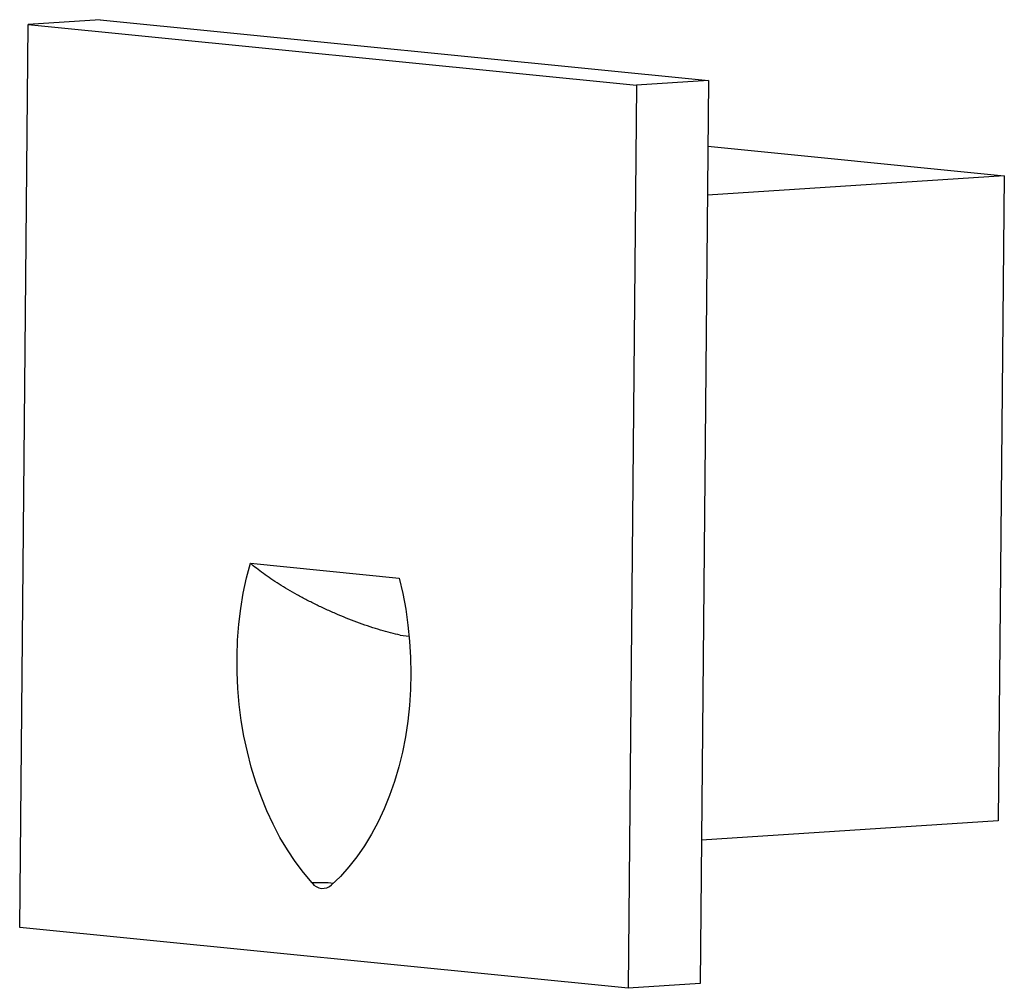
# Model space of a CAD drawing. Header units: millimetres. Extents: x -0.6 to 75.4, y -74.4 to 0.4.
import ezdxf

# ---------------------------------------------------------------- set-up
doc = ezdxf.new("R2010")
doc.units = ezdxf.units.MM

msp = doc.modelspace()

# ---------------------------------------------------------------- linework, layer by layer
at = {"color": 7, "linetype": 'Continuous', "lineweight": 25}
for p, q in [((-0.648, -69.761), (0, 0)), ((5.559, 0.361), (0, 0)), ((0, 0), (46.985, -4.687)), ((5.559, 0.361), (52.544, -4.325)), ((52.544, -4.325), (46.985, -4.687)), ((52.544, -4.325), (51.896, -74.087)), ((46.985, -4.687), (46.337, -74.448)), ((52.497, -9.411), (75.388, -11.695)), ((75.388, -11.695), (52.462, -13.185)), ((75.388, -11.695), (74.924, -61.524)), ((17.164, -41.613), (28.661, -42.759)), ((28.736, -47.175), (29.426, -47.244)), ((74.924, -61.524), (51.999, -63.014)), ((46.337, -74.448), (-0.648, -69.761)), ((51.896, -74.087), (46.337, -74.448))]:
    msp.add_line(p, q, dxfattribs=at)
at = {"color": 7, "linetype": 'Continuous', "lineweight": 25, "flags": 128}
for points in [[(21.931, -66.313), (21.261, -65.515), (20.623, -64.659), (20.02, -63.75), (19.453, -62.789), (18.925, -61.782), (18.438, -60.732), (17.993, -59.643), (17.593, -58.519), (17.239, -57.364), (16.932, -56.183), (16.673, -54.979), (16.464, -53.758), (16.305, -52.525), (16.196, -51.283), (16.139, -50.037), (16.133, -48.793), (16.179, -47.555), (16.275, -46.327), (16.423, -45.114), (16.62, -43.921), (16.868, -42.753), (17.164, -41.613)], [(28.661, -42.759), (28.935, -43.956), (29.16, -45.172), (29.336, -46.402), (29.46, -47.642), (29.534, -48.887), (29.556, -50.132), (29.527, -51.373), (29.447, -52.604), (29.315, -53.822), (29.134, -55.022), (28.902, -56.199), (28.622, -57.349), (28.293, -58.467), (27.918, -59.549), (27.498, -60.591), (27.034, -61.59), (26.528, -62.541), (25.983, -63.441), (25.399, -64.286), (24.78, -65.074), (24.127, -65.801), (23.443, -66.464)]]:
    msp.add_lwpolyline(points, dxfattribs=at)
at = {"color": 8, "linetype": 'Continuous', "lineweight": 25}
msp.add_arc((22.584, -76.713), 10.42, 84.52185, 93.58861, dxfattribs=at)
at = {"color": 7, "linetype": 'Continuous', "lineweight": 25}
msp.add_arc((22.755, -65.713), 1.019, 216.11374, 312.49385, dxfattribs=at)
msp.add_open_spline([(28.736, -47.175), (28.25, -47.069), (27.744, -46.938), (26.956, -46.705), (26.688, -46.621), (26.143, -46.44), (25.867, -46.344), (25.042, -46.045), (24.491, -45.828), (23.664, -45.477), (23.388, -45.355), (22.845, -45.108), (22.578, -44.982), (22.051, -44.726), (21.792, -44.596), (21.28, -44.331), (21.028, -44.196), (20.288, -43.787), (19.824, -43.514), (19.171, -43.102), (18.96, -42.964), (18.553, -42.689), (18.356, -42.551), (17.797, -42.142), (17.461, -41.874), (17.164, -41.613)], degree=3, knots=[0, 0, 0, 0, 0.125, 0.125, 0.1875, 0.1875, 0.25, 0.25, 0.375, 0.375, 0.4375, 0.4375, 0.5, 0.5, 0.5625, 0.5625, 0.625, 0.625, 0.75, 0.75, 0.8125, 0.8125, 0.875, 0.875, 1, 1, 1, 1], dxfattribs=at)

doc.saveas('drawing.dxf')
